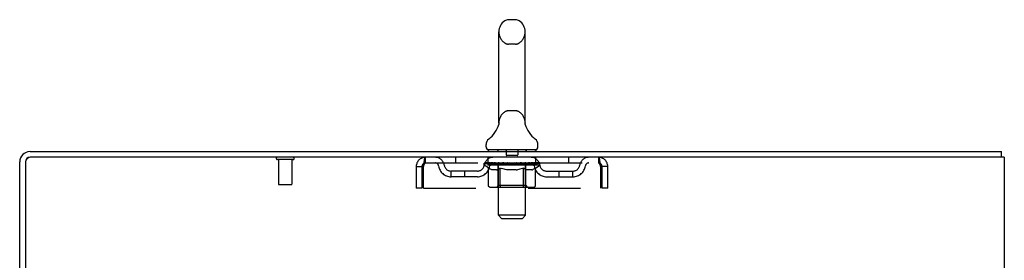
# Model space of a CAD drawing. Header units: inches. Extents: x 0 to 174, y 0 to 112.
# Tile 12 of 13: x 101.78 to 119.78, y 74.12 to 78.51. Entities that reach past the tile are written whole.
import ezdxf

# ---------------------------------------------------------------- set-up
doc = ezdxf.new("R2010")
doc.units = ezdxf.units.IN
doc.header["$LTSCALE"] = 9.560375
doc.header["$MEASUREMENT"] = 0
doc.linetypes.add('HIDDEN', pattern=[0.2, 0.1, -0.1])
doc.layers.get('0').update_dxf_attribs({"linetype": 'CONTINUOUS'})
doc.layers.add('DEFAULT_2', color=8, linetype='HIDDEN')

msp = doc.modelspace()

# ---------------------------------------------------------------- linework, layer by layer
at = {"color": 7, "linetype": 'Continuous'}
for p, q in [((110.839, 78.512), (110.711, 78.512)), ((110.534, 76.627), (110.534, 78.29)), ((111.017, 76.627), (111.017, 78.29)), ((110.528, 76.583), (110.528, 76.582)), ((110.532, 76.598), (110.531, 76.597)), ((110.531, 76.597), (110.531, 76.596)), ((110.531, 76.596), (110.531, 76.596)), ((110.533, 76.604), (110.532, 76.603)), ((110.533, 76.603), (110.532, 76.602)), ((110.532, 76.603), (110.532, 76.602)), ((110.532, 76.602), (110.532, 76.601)), ((110.532, 76.602), (110.532, 76.601)), ((110.532, 76.601), (110.532, 76.6)), ((110.532, 76.6), (110.532, 76.6)), ((110.532, 76.6), (110.532, 76.599)), ((110.532, 76.599), (110.532, 76.598)), ((110.532, 76.598), (110.532, 76.598)), ((110.534, 76.616), (110.533, 76.615)), ((110.534, 76.615), (110.533, 76.614)), ((110.533, 76.614), (110.533, 76.614)), ((110.533, 76.614), (110.533, 76.613)), ((110.533, 76.613), (110.533, 76.612)), ((110.533, 76.612), (110.533, 76.612)), ((110.533, 76.612), (110.533, 76.611)), ((110.533, 76.611), (110.533, 76.61)), ((110.533, 76.61), (110.533, 76.61)), ((110.533, 76.61), (110.533, 76.609)), ((110.533, 76.609), (110.533, 76.608)), ((110.533, 76.609), (110.533, 76.608)), ((110.533, 76.608), (110.533, 76.607)), ((110.533, 76.607), (110.533, 76.606)), ((110.533, 76.607), (110.533, 76.606)), ((110.533, 76.606), (110.533, 76.605)), ((110.533, 76.606), (110.533, 76.605)), ((110.533, 76.605), (110.533, 76.604)), ((110.533, 76.604), (110.533, 76.604)), ((110.534, 76.622), (110.534, 76.627)), ((110.534, 76.622), (110.534, 76.621)), ((110.534, 76.621), (110.534, 76.62)), ((110.534, 76.621), (110.534, 76.62)), ((110.534, 76.62), (110.534, 76.619)), ((110.534, 76.62), (110.534, 76.619)), ((110.534, 76.619), (110.534, 76.618)), ((110.534, 76.618), (110.534, 76.617)), ((110.534, 76.617), (110.534, 76.616)), ((110.534, 76.617), (110.534, 76.616)), ((111.017, 76.627), (111.016, 76.622)), ((111.016, 76.621), (111.016, 76.622)), ((111.016, 76.622), (111.016, 76.622)), ((111.017, 76.615), (111.016, 76.616)), ((111.017, 76.614), (111.017, 76.615)), ((111.017, 76.615), (111.017, 76.615)), ((111.017, 76.613), (111.017, 76.614)), ((111.017, 76.614), (111.017, 76.614)), ((111.017, 76.612), (111.017, 76.613)), ((111.017, 76.611), (111.017, 76.612)), ((111.017, 76.612), (111.017, 76.612)), ((111.017, 76.61), (111.017, 76.611)), ((111.017, 76.611), (111.017, 76.611)), ((111.017, 76.609), (111.017, 76.61)), ((111.017, 76.608), (111.017, 76.609)), ((111.017, 76.609), (111.017, 76.609)), ((111.017, 76.607), (111.017, 76.608)), ((111.017, 76.608), (111.017, 76.608)), ((111.017, 76.606), (111.017, 76.607)), ((111.017, 76.605), (111.017, 76.606)), ((111.017, 76.606), (111.017, 76.606)), ((111.017, 76.604), (111.017, 76.605)), ((111.018, 76.602), (111.017, 76.604)), ((111.018, 76.603), (111.017, 76.604)), ((111.018, 76.602), (111.018, 76.603)), ((111.018, 76.601), (111.018, 76.602)), ((111.018, 76.6), (111.018, 76.601)), ((111.018, 76.6), (111.018, 76.601)), ((111.018, 76.599), (111.018, 76.6)), ((111.018, 76.598), (111.018, 76.599)), ((111.018, 76.597), (111.018, 76.598)), ((111.019, 76.596), (111.018, 76.597)), ((111.019, 76.596), (111.019, 76.596)), ((111.022, 76.582), (111.022, 76.583)), ((110.3, 76.194), (110.3, 76.232)), ((111.25, 76.194), (111.25, 76.232)), ((110.338, 76.134), (110.338, 76.104)), ((111.213, 76.134), (110.338, 76.134)), ((111.213, 76.134), (111.213, 76.104)), ((119.723, 76), (119.723, 76.104))]:
    msp.add_line(p, q, dxfattribs=at)
at = {"color": 3, "linetype": 'Continuous'}
for p, q in [((101.964, 76.104), (119.723, 76.104)), ((119.775, 76), (101.969, 76)), ((119.775, 76), (119.775, 8.208)), ((101.775, 72.688), (101.775, 75.915)), ((101.879, 75.91), (101.879, 72.687))]:
    msp.add_line(p, q, dxfattribs=at)
at = {"color": 7, "linetype": 'Continuous'}
for points in [[(111.016, 76.617), (111.016, 76.617), (111.016, 76.618), (111.016, 76.619), (111.016, 76.619), (111.016, 76.62), (111.016, 76.621), (111.016, 76.621)], [(111.016, 76.618), (111.016, 76.619), (111.016, 76.619), (111.016, 76.62), (111.016, 76.621), (111.016, 76.621)], [(111.016, 76.616), (111.016, 76.617), (111.016, 76.617)]]:
    msp.add_lwpolyline(points, dxfattribs=at)
for centre, radius, start, end in [((110.775, 78.29), 0.241, 123.1848, 180), ((110.711, 78.387), 0.125, 90, 123.1848), ((110.839, 78.387), 0.125, 56.8152, 90), ((110.775, 78.29), 0.241, 0, 56.8152), ((110.051, 76.733), 0.5, 306.7414, 344.6791), ((111.499, 76.733), 0.5, 195.3209, 233.2586), ((110.425, 76.232), 0.125, 126.7414, 180), ((111.125, 76.232), 0.125, 0, 53.2586), ((110.36, 76.194), 0.06, 180, 270), ((111.19, 76.194), 0.06, 270, 360), ((101.964, 75.915), 0.085, 90, 180)]:
    msp.add_arc(centre, radius, start, end, dxfattribs=at)
at = {"color": 3, "linetype": 'Continuous'}
for centre, radius in [((101.964, 75.915), 0.189), ((101.969, 75.91), 0.09)]:
    msp.add_arc(centre, radius, 90, 180, dxfattribs=at)
at = {"layer": 'DEFAULT_2', "color": 8, "linetype": 'HIDDEN'}
for p, q in [((110.839, 78.067), (110.711, 78.067)), ((110.839, 76.849), (110.711, 76.849)), ((110.528, 76.583), (110.528, 76.583)), ((110.528, 76.582), (110.528, 76.582)), ((110.528, 76.582), (110.528, 76.582)), ((110.528, 76.582), (110.528, 76.582)), ((110.528, 76.582), (110.528, 76.582)), ((111.022, 76.582), (111.022, 76.582)), ((109.192, 75.896), (109.192, 76)), ((109.744, 76), (109.744, 75.896)), ((110.338, 75.896), (110.338, 76)), ((110.518, 76.134), (110.518, 76.104)), ((110.526, 74.944), (110.526, 76.104)), ((110.67, 76.124), (110.67, 76.044)), ((110.87, 76.034), (110.68, 76.034)), ((110.88, 76.124), (110.88, 76.044)), ((111.024, 74.944), (111.024, 76.104)), ((111.033, 76.134), (111.033, 76.104)), ((111.213, 75.896), (111.213, 76)), ((111.806, 76), (111.806, 75.896)), ((112.358, 76), (112.358, 75.896)), ((106.771, 75.957), (106.487, 75.957)), ((106.505, 75.957), (106.505, 75.51)), ((106.753, 75.957), (106.753, 75.51)), ((109.025, 75.833), (109.025, 75.438)), ((109.025, 75.833), (109.129, 75.833)), ((109.129, 75.833), (109.129, 75.438)), ((109.159, 75.438), (109.159, 75.833)), ((109.192, 75.896), (112.358, 75.896)), ((110.269, 75.859), (110.269, 75.891)), ((110.269, 75.891), (110.514, 75.891)), ((110.346, 75.805), (110.269, 75.859)), ((111.281, 75.859), (110.269, 75.859)), ((110.27, 75.891), (110.27, 75.895)), ((110.366, 75.894), (110.27, 75.895)), ((110.276, 75.891), (110.276, 75.896)), ((110.283, 75.888), (110.283, 75.891)), ((110.283, 75.888), (111.267, 75.888)), ((110.291, 75.888), (110.291, 75.891)), ((110.291, 75.888), (110.291, 75.891)), ((110.299, 75.891), (110.299, 75.896)), ((110.312, 75.888), (110.312, 75.891)), ((110.314, 75.888), (110.314, 75.891)), ((110.337, 75.891), (110.337, 75.896)), ((110.346, 75.48), (110.346, 75.805)), ((110.346, 75.805), (110.358, 75.797)), ((110.348, 75.888), (110.348, 75.891)), ((110.35, 75.888), (110.35, 75.891)), ((110.37, 75.79), (110.358, 75.797)), ((110.366, 75.891), (110.366, 75.894)), ((110.382, 75.783), (110.37, 75.79)), ((110.393, 75.778), (110.381, 75.783)), ((110.387, 75.891), (110.387, 75.896)), ((110.388, 75.888), (110.388, 75.891)), ((110.389, 75.888), (110.389, 75.891)), ((110.391, 75.888), (110.391, 75.891)), ((110.397, 75.888), (110.397, 75.891)), ((110.397, 75.888), (110.397, 75.891)), ((110.4, 75.888), (110.4, 75.891)), ((110.402, 75.888), (110.402, 75.892)), ((110.406, 75.888), (110.406, 75.891)), ((110.417, 75.888), (110.417, 75.891)), ((110.432, 75.888), (110.432, 75.893)), ((110.432, 75.888), (110.432, 75.891)), ((110.448, 75.888), (110.448, 75.891)), ((110.448, 75.888), (110.448, 75.891)), ((110.45, 75.891), (110.45, 75.896)), ((110.457, 75.888), (110.457, 75.891)), ((110.461, 75.888), (110.461, 75.891)), ((110.468, 75.888), (110.468, 75.891)), ((110.477, 75.888), (110.477, 75.894)), ((110.489, 75.888), (110.489, 75.891)), ((110.492, 75.888), (110.492, 75.891)), ((110.514, 75.888), (110.514, 75.891)), ((110.525, 75.783), (110.514, 75.778)), ((110.567, 75.891), (110.518, 75.891)), ((110.522, 75.891), (110.522, 75.896)), ((110.525, 75.482), (110.525, 75.857)), ((110.537, 75.789), (110.525, 75.783)), ((110.527, 75.888), (110.527, 75.891)), ((110.531, 75.888), (110.531, 75.891)), ((110.536, 75.888), (110.536, 75.895)), ((110.548, 75.797), (110.536, 75.789)), ((110.539, 75.888), (110.539, 75.891)), ((110.548, 75.888), (110.548, 75.891)), ((110.56, 75.804), (110.548, 75.796)), ((110.56, 75.48), (110.56, 75.804)), ((110.56, 75.804), (110.583, 75.797)), ((110.567, 75.888), (110.567, 75.891)), ((110.627, 75.891), (110.58, 75.891)), ((110.607, 75.79), (110.583, 75.797)), ((110.596, 75.888), (110.596, 75.891)), ((110.602, 75.891), (110.602, 75.896)), ((110.605, 75.888), (110.605, 75.891)), ((110.629, 75.783), (110.606, 75.79)), ((110.607, 75.888), (110.607, 75.896)), ((110.609, 75.888), (110.609, 75.891)), ((110.615, 75.888), (110.615, 75.891)), ((110.627, 75.888), (110.627, 75.891)), ((110.651, 75.778), (110.629, 75.783)), ((110.691, 75.891), (110.648, 75.891)), ((110.658, 75.888), (110.658, 75.891)), ((110.684, 75.891), (110.775, 75.896)), ((110.687, 75.891), (110.687, 75.896)), ((110.688, 75.896), (110.687, 75.896)), ((110.688, 75.891), (110.688, 75.896)), ((110.688, 75.888), (110.688, 75.891)), ((110.691, 75.888), (110.691, 75.891)), ((110.691, 75.888), (110.691, 75.891)), ((110.692, 75.888), (110.692, 75.891)), ((110.758, 75.891), (110.72, 75.891)), ((110.724, 75.888), (110.724, 75.891)), ((110.758, 75.888), (110.758, 75.891)), ((110.773, 75.891), (110.773, 75.891)), ((110.773, 75.888), (110.773, 75.891)), ((110.773, 75.888), (110.773, 75.891)), ((110.775, 75.891), (110.775, 75.896)), ((110.775, 75.896), (110.866, 75.891)), ((110.777, 75.888), (110.777, 75.891)), ((110.777, 75.888), (110.777, 75.891)), ((110.777, 75.891), (110.777, 75.891)), ((110.792, 75.888), (110.792, 75.891)), ((110.792, 75.891), (110.83, 75.891)), ((110.826, 75.888), (110.826, 75.891)), ((110.858, 75.888), (110.858, 75.891)), ((110.859, 75.888), (110.859, 75.891)), ((110.859, 75.888), (110.859, 75.891)), ((110.859, 75.891), (110.902, 75.891)), ((110.862, 75.891), (110.862, 75.896)), ((110.862, 75.896), (110.863, 75.896)), ((110.863, 75.891), (110.863, 75.896)), ((110.863, 75.888), (110.863, 75.891)), ((110.892, 75.888), (110.892, 75.891)), ((110.92, 75.783), (110.898, 75.778)), ((110.943, 75.789), (110.92, 75.783)), ((110.923, 75.888), (110.923, 75.891)), ((110.923, 75.891), (110.97, 75.891)), ((110.935, 75.888), (110.935, 75.891)), ((110.941, 75.888), (110.941, 75.891)), ((110.965, 75.796), (110.942, 75.789)), ((110.943, 75.888), (110.943, 75.896)), ((110.945, 75.888), (110.945, 75.891)), ((110.948, 75.891), (110.948, 75.896)), ((110.954, 75.888), (110.954, 75.891)), ((110.988, 75.804), (110.965, 75.796)), ((110.983, 75.888), (110.983, 75.891)), ((110.983, 75.891), (111.032, 75.891)), ((110.988, 75.48), (110.988, 75.804)), ((110.988, 75.804), (110.999, 75.796)), ((111.01, 75.789), (110.999, 75.796)), ((111.002, 75.888), (111.002, 75.891)), ((111.021, 75.783), (111.01, 75.789)), ((111.011, 75.888), (111.011, 75.891)), ((111.014, 75.888), (111.014, 75.895)), ((111.019, 75.888), (111.019, 75.891)), ((111.032, 75.778), (111.021, 75.783)), ((111.023, 75.888), (111.023, 75.891)), ((111.025, 75.482), (111.025, 75.857)), ((111.028, 75.891), (111.028, 75.896)), ((111.036, 75.888), (111.036, 75.891)), ((111.036, 75.891), (111.197, 75.891)), ((111.058, 75.888), (111.058, 75.891)), ((111.061, 75.888), (111.061, 75.891)), ((111.073, 75.888), (111.073, 75.894)), ((111.082, 75.888), (111.082, 75.891)), ((111.089, 75.888), (111.089, 75.891)), ((111.093, 75.888), (111.093, 75.891)), ((111.1, 75.891), (111.1, 75.896)), ((111.102, 75.888), (111.102, 75.891)), ((111.102, 75.888), (111.102, 75.891)), ((111.118, 75.888), (111.118, 75.893)), ((111.118, 75.888), (111.118, 75.891)), ((111.133, 75.888), (111.133, 75.891)), ((111.144, 75.888), (111.144, 75.891)), ((111.148, 75.888), (111.148, 75.892)), ((111.15, 75.888), (111.15, 75.891)), ((111.153, 75.888), (111.153, 75.891)), ((111.153, 75.888), (111.153, 75.891)), ((111.169, 75.783), (111.158, 75.778)), ((111.159, 75.888), (111.159, 75.891)), ((111.161, 75.888), (111.161, 75.891)), ((111.162, 75.888), (111.162, 75.891)), ((111.163, 75.891), (111.163, 75.896)), ((111.18, 75.789), (111.169, 75.783)), ((111.191, 75.796), (111.18, 75.789)), ((111.202, 75.803), (111.191, 75.796)), ((111.2, 75.888), (111.2, 75.891)), ((111.202, 75.888), (111.202, 75.891)), ((111.202, 75.803), (111.281, 75.859)), ((111.202, 75.48), (111.202, 75.803)), ((111.213, 75.891), (111.213, 75.896)), ((111.236, 75.888), (111.236, 75.891)), ((111.238, 75.888), (111.238, 75.891)), ((111.251, 75.891), (111.251, 75.896)), ((111.259, 75.888), (111.259, 75.891)), ((111.26, 75.888), (111.26, 75.891)), ((111.267, 75.888), (111.267, 75.891)), ((111.274, 75.891), (111.274, 75.896)), ((111.281, 75.859), (111.281, 75.896)), ((112.391, 75.833), (112.391, 75.438)), ((112.421, 75.438), (112.421, 75.833)), ((112.525, 75.833), (112.421, 75.833)), ((112.525, 75.438), (112.525, 75.833)), ((109.66, 75.645), (109.66, 75.749)), ((110.143, 75.749), (109.66, 75.749)), ((110.143, 75.645), (109.66, 75.645)), ((109.91, 75.645), (109.91, 75.749)), ((110.405, 75.773), (110.393, 75.778)), ((110.416, 75.77), (110.404, 75.773)), ((110.491, 75.77), (110.416, 75.77)), ((110.491, 75.77), (110.502, 75.773)), ((110.514, 75.778), (110.502, 75.773)), ((110.674, 75.773), (110.651, 75.778)), ((110.696, 75.77), (110.674, 75.774)), ((110.854, 75.77), (110.696, 75.77)), ((110.854, 75.77), (110.876, 75.773)), ((110.898, 75.778), (110.876, 75.773)), ((111.043, 75.773), (111.032, 75.778)), ((111.054, 75.77), (111.043, 75.774)), ((111.137, 75.77), (111.054, 75.77)), ((111.137, 75.77), (111.147, 75.774)), ((111.158, 75.778), (111.147, 75.773)), ((111.407, 75.749), (111.89, 75.749)), ((111.407, 75.645), (111.89, 75.645)), ((111.64, 75.645), (111.64, 75.749)), ((111.89, 75.645), (111.89, 75.749)), ((106.743, 75.5), (106.515, 75.5)), ((109.129, 75.438), (109.025, 75.438)), ((109.159, 75.438), (112.391, 75.438)), ((111.168, 75.45), (110.38, 75.45)), ((110.525, 75.482), (110.493, 75.45)), ((111.025, 75.482), (110.525, 75.482)), ((110.971, 75.45), (110.973, 75.45)), ((110.977, 75.452), (110.979, 75.454)), ((110.979, 75.454), (110.981, 75.455)), ((111.025, 75.482), (111.057, 75.45)), ((112.525, 75.438), (112.421, 75.438)), ((110.586, 74.884), (110.526, 74.944)), ((111.024, 74.944), (110.526, 74.944)), ((110.586, 74.884), (110.964, 74.884)), ((110.964, 74.884), (111.024, 74.944))]:
    msp.add_line(p, q, dxfattribs=at)
for points in [[(109.159, 75.833), (109.161, 75.852), (109.164, 75.87), (109.166, 75.888), (109.168, 75.906), (109.171, 75.922), (109.173, 75.937), (109.176, 75.951), (109.178, 75.964), (109.18, 75.975), (109.183, 75.984), (109.185, 75.991), (109.187, 75.996), (109.19, 75.999), (109.192, 76)], [(112.358, 76), (112.36, 75.999), (112.363, 75.996), (112.365, 75.991), (112.367, 75.984), (112.37, 75.975), (112.372, 75.964), (112.375, 75.951), (112.377, 75.937), (112.379, 75.922), (112.382, 75.906), (112.384, 75.888), (112.386, 75.87), (112.389, 75.852), (112.391, 75.833)], [(109.159, 75.833), (109.161, 75.84), (109.164, 75.847), (109.166, 75.854), (109.168, 75.861), (109.171, 75.867), (109.173, 75.873), (109.176, 75.878), (109.178, 75.883), (109.18, 75.887), (109.183, 75.89), (109.185, 75.893), (109.187, 75.895), (109.19, 75.896), (109.192, 75.896)], [(112.358, 75.896), (112.36, 75.896), (112.363, 75.895), (112.365, 75.893), (112.367, 75.89), (112.37, 75.887), (112.372, 75.883), (112.375, 75.878), (112.377, 75.873), (112.379, 75.867), (112.382, 75.861), (112.384, 75.854), (112.386, 75.847), (112.389, 75.84), (112.391, 75.833)], [(110.38, 75.45), (110.376, 75.45), (110.372, 75.451), (110.368, 75.452), (110.364, 75.454), (110.361, 75.455), (110.357, 75.458), (110.354, 75.461), (110.351, 75.464), (110.349, 75.467), (110.348, 75.471), (110.347, 75.475), (110.346, 75.48)], [(110.577, 75.45), (110.575, 75.45), (110.573, 75.451), (110.571, 75.452), (110.569, 75.454), (110.567, 75.455), (110.566, 75.458), (110.564, 75.461), (110.563, 75.464), (110.562, 75.467), (110.561, 75.471), (110.56, 75.475), (110.56, 75.48)], [(110.973, 75.45), (110.975, 75.451), (110.977, 75.452)], [(110.981, 75.455), (110.982, 75.458), (110.984, 75.461), (110.985, 75.464), (110.986, 75.467)], [(110.982, 75.458), (110.984, 75.461), (110.985, 75.464)], [(110.986, 75.467), (110.987, 75.471), (110.988, 75.475), (110.988, 75.48)], [(110.987, 75.471), (110.988, 75.475), (110.988, 75.48)], [(111.168, 75.45), (111.172, 75.45), (111.176, 75.451), (111.18, 75.452), (111.184, 75.454), (111.187, 75.455), (111.191, 75.458), (111.194, 75.461), (111.197, 75.464), (111.199, 75.467), (111.2, 75.471), (111.201, 75.475), (111.202, 75.48)]]:
    msp.add_lwpolyline(points, dxfattribs=at)
for centre, radius, start, end in [((110.775, 78.29), 0.241, 180, 236.8152), ((110.775, 78.29), 0.241, 303.1848, 360), ((110.711, 78.192), 0.125, 236.8152, 270), ((110.839, 78.192), 0.125, 270, 303.1848), ((110.775, 76.627), 0.241, 123.1848, 180), ((110.711, 76.724), 0.125, 90, 123.1848), ((110.839, 76.724), 0.125, 56.8152, 90), ((110.775, 76.627), 0.241, 0, 56.8152), ((106.487, 75.979), 0.0215, 90, 270), ((106.771, 75.979), 0.0215, 270, 90), ((109.192, 75.833), 0.167, 90, 180), ((109.371, 75.833), 0.167, 8.0716, 90), ((110.433, 75.833), 0.167, 90, 171.9284), ((110.496, 76.104), 0.03, 0, 90), ((110.66, 76.124), 0.01, 0, 90), ((110.68, 76.044), 0.01, 180, 270), ((110.87, 76.044), 0.01, 270, 360), ((110.89, 76.124), 0.01, 90, 180), ((111.054, 76.104), 0.03, 90, 180), ((111.118, 75.833), 0.167, 8.0716, 90), ((112.179, 75.833), 0.167, 90, 171.9284), ((112.358, 75.833), 0.167, 0, 90), ((109.192, 75.833), 0.063, 90, 180), ((109.372, 75.834), 0.0625, 7.9863, 90), ((109.66, 75.874), 0.229, 187.9863, 270), ((109.66, 75.874), 0.125, 188.0716, 270), ((110.143, 75.874), 0.125, 270, 351.9284), ((110.143, 75.874), 0.229, 270, 352.0137), ((110.432, 75.834), 0.0625, 90, 172.0137), ((110.493, 75.857), 0.0318, 0, 90), ((111.057, 75.857), 0.0318, 90, 180), ((111.118, 75.834), 0.0625, 7.9863, 90), ((111.407, 75.874), 0.229, 187.9863, 270), ((111.407, 75.874), 0.125, 188.0716, 270), ((111.89, 75.874), 0.125, 270, 351.9284), ((111.89, 75.874), 0.229, 270, 352.0137), ((112.178, 75.834), 0.0625, 90, 172.0137), ((112.358, 75.833), 0.063, 0, 90), ((106.515, 75.51), 0.01, 180, 270), ((106.743, 75.51), 0.01, 270, 360)]:
    msp.add_arc(centre, radius, start, end, dxfattribs=at)
for centre, major_axis, ratio, start_param, end_param in [((110.775, 75.896), (0.506, 0.005), 0.05963, 9.249616, 9.431313), ((110.775, 75.896), (0.506, 0), 0.060556, -3.083241, -2.96706), ((110.234, 75.887), (0.158, 0.002), 0.05963, 0.25549, 1.295341), ((110.775, 75.896), (0.506, 0.011), 0.05688, 2.791345, 2.965878), ((110.288, 75.887), (0.158, -0.002), 0.05963, 0.605815, 1.645666), ((110.775, 75.896), (0.506, -0.005), 0.05963, -2.96643, -2.791898), ((110.234, 75.881), (0.158, 0.003), 0.05688, 1.20151, 1.294789), ((110.288, 75.881), (0.158, 0), 0.060556, 1.551758, 1.645036), ((110.253, 75.881), (0.158, 0.002), 0.05963, 1.170259, 1.376596), ((110.289, 75.883), (0.131, 0.001), 0.05963, 1.065228, 1.614276), ((110.32, 75.883), (0.131, 0), 0.060556, 1.240391, 1.789438), ((110.273, 75.883), (0.131, 0.003), 0.05688, 0.890143, 1.43919), ((110.231, 75.887), (0.158, 0.003), 0.05688, 0.080405, 1.120256), ((110.775, 75.896), (0.506, 0.015), 0.052395, 2.616403, 2.790936), ((110.338, 75.887), (0.158, -0.003), 0.05688, 0.7809, 1.820751), ((110.775, 75.896), (0.506, -0.011), 0.05688, -2.791345, -2.616812), ((110.231, 75.881), (0.158, 0.005), 0.052395, 1.026568, 1.119847), ((110.338, 75.881), (0.158, -0.002), 0.05963, 1.72692, 1.820198), ((110.273, 75.883), (0.131, 0.004), 0.052395, 0.715201, 1.264248), ((110.364, 75.883), (0.131, -0.001), 0.05963, 1.415553, 1.9646), ((110.775, 75.896), (0.506, 0.02), 0.046319, 2.441654, 2.616187), ((110.402, 75.887), (0.158, -0.005), 0.052395, 0.955842, 1.995693), ((110.244, 75.887), (0.158, 0.005), 0.052395, -0.094537, 0.945314), ((110.775, 75.896), (0.506, -0.015), 0.052395, -2.616403, -2.44187), ((110.244, 75.881), (0.158, 0.006), 0.046319, 0.851819, 0.945098), ((110.402, 75.881), (0.158, -0.003), 0.05688, 1.902006, 1.995284), ((110.288, 75.883), (0.131, 0.005), 0.046319, 0.540452, 1.089499), ((110.421, 75.883), (0.131, -0.003), 0.05688, 1.590638, 2.139686), ((110.253, 75.887), (0.158, 0), 0.060556, 0.430652, 0.777569), ((110.775, 75.896), (0.506, 0.024), 0.038841, 2.267123, 2.441656), ((110.476, 75.887), (0.158, -0.006), 0.046319, 1.130591, 2.170442), ((110.274, 75.887), (0.158, 0.006), 0.046319, -0.269286, 0.770565), ((110.775, 75.896), (0.506, -0.02), 0.046319, -2.441654, -2.267121), ((110.274, 75.881), (0.158, 0.007), 0.038841, 0.677289, 0.770567), ((110.476, 75.881), (0.158, -0.005), 0.052395, 2.076947, 2.170226), ((110.317, 75.883), (0.131, 0.006), 0.038841, 0.365921, 0.914969), ((110.489, 75.883), (0.131, -0.004), 0.052395, 1.76558, 2.314627), ((110.775, 75.896), (0.506, 0.027), 0.030195, 2.09281, 2.267343), ((110.56, 75.887), (0.158, -0.007), 0.038841, 1.305122, 2.344973), ((110.319, 75.887), (0.158, 0.007), 0.038841, -0.443817, 0.596034), ((110.775, 75.896), (0.506, -0.024), 0.038841, -2.267123, -2.092591), ((110.319, 75.881), (0.158, 0.008), 0.030195, 0.502975, 0.596254), ((110.56, 75.881), (0.158, -0.006), 0.046319, 2.251696, 2.344975), ((110.361, 75.883), (0.131, 0.007), 0.030195, 0.191608, 0.740655), ((110.565, 75.883), (0.131, -0.005), 0.046319, 1.940329, 2.489376), ((110.378, 75.887), (0.158, 0.008), 0.030195, -0.61813, 0.421721), ((110.775, 75.896), (0.506, 0.029), 0.020645, 1.918687, 2.09322), ((110.65, 75.887), (0.158, -0.008), 0.030195, 1.479435, 2.519286), ((110.775, 75.896), (0.506, -0.027), 0.030195, -2.09281, -1.918277), ((110.378, 75.881), (0.158, 0.009), 0.020645, 0.328852, 0.422131), ((110.65, 75.881), (0.158, -0.007), 0.038841, 2.426227, 2.519505), ((110.417, 75.883), (0.131, 0.007), 0.020645, 0.017485, 0.566532), ((110.648, 75.883), (0.131, -0.006), 0.038841, 2.11486, 2.663907), ((110.448, 75.887), (0.158, 0.009), 0.020645, -0.792253, 0.247598), ((110.775, 75.896), (0.506, 0.03), 0.010478, 1.744704, 1.919237), ((110.745, 75.887), (0.158, -0.009), 0.020645, 1.653558, 2.693409), ((110.775, 75.896), (0.506, -0.029), 0.020645, -1.918687, -1.744154), ((110.448, 75.881), (0.158, 0.009), 0.010478, 0.154869, 0.248148), ((110.745, 75.881), (0.158, -0.008), 0.030195, 2.60054, 2.693819), ((110.484, 75.883), (0.131, 0.008), 0.010478, 6.126688, 6.675735), ((110.734, 75.883), (0.131, -0.007), 0.030195, 2.289173, 2.83822), ((110.529, 75.887), (0.158, 0.009), 0.010478, -0.966236, -0.000846), ((110.84, 75.887), (0.158, -0.009), 0.010478, 1.827541, 2.867392), ((110.775, 75.896), (0.506, -0.03), 0.010478, -1.744704, -1.570171), ((110.84, 75.881), (0.158, -0.009), 0.020645, 2.774664, 2.867942), ((110.822, 75.883), (0.131, -0.007), 0.020645, 2.463296, 3.012344), ((110.71, 75.887), (0.158, 0.009), 0.010478, 0.274201, 1.314052), ((110.642, 75.883), (0.131, 0.008), 0.010478, -0.000483, 0.504314), ((110.617, 75.881), (0.158, 0.009), 0.010478, 0.099668, 0.192946), ((110.775, 75.896), (0.506, 0.03), 0.010478, -1.571421, -1.396888), ((110.933, 75.881), (0.158, -0.009), 0.010478, 2.948646, 3.041925), ((110.908, 75.883), (0.131, -0.008), 0.010478, 2.637279, 3.142076), ((110.805, 75.887), (0.158, 0.009), 0.020645, 0.448184, 1.488034), ((110.728, 75.883), (0.131, 0.007), 0.020645, 0.129249, 0.678296), ((110.71, 75.881), (0.158, 0.009), 0.020645, 0.273651, 0.366929), ((111.021, 75.887), (0.158, -0.009), 0.010478, -3.140747, -2.175357), ((110.775, 75.896), (0.506, 0.029), 0.020645, -1.397439, -1.222906), ((110.775, 75.896), (0.506, -0.03), 0.010478, 1.222355, 1.396888), ((110.9, 75.887), (0.158, 0.008), 0.030195, 0.622307, 1.662158), ((110.816, 75.883), (0.131, 0.007), 0.030195, 0.303372, 0.852419), ((111.066, 75.883), (0.131, -0.008), 0.010478, 2.749043, 3.29809), ((111.102, 75.887), (0.158, -0.009), 0.020645, 2.893995, 3.933846), ((110.805, 75.881), (0.158, 0.008), 0.030195, 0.447774, 0.541052), ((111.102, 75.881), (0.158, -0.009), 0.010478, 2.893445, 2.986723), ((110.775, 75.896), (0.506, 0.027), 0.030195, -1.223315, -1.048783), ((110.775, 75.896), (0.506, -0.029), 0.020645, 1.048373, 1.222906), ((110.99, 75.887), (0.158, 0.007), 0.038841, 0.79662, 1.836471), ((110.902, 75.883), (0.131, 0.006), 0.038841, 0.477686, 1.026733), ((111.133, 75.883), (0.131, -0.007), 0.020645, 2.57506, 3.124108), ((111.173, 75.887), (0.158, -0.008), 0.030195, 2.719872, 3.759723), ((111.074, 75.887), (0.158, 0.006), 0.046319, 0.971151, 2.011002), ((110.9, 75.881), (0.158, 0.007), 0.038841, 0.622087, 0.715366), ((111.173, 75.881), (0.158, -0.009), 0.020645, 2.719462, 2.812741), ((110.775, 75.896), (0.506, 0.024), 0.038841, -1.049002, -0.874469), ((110.775, 75.896), (0.506, -0.027), 0.030195, 0.87425, 1.048783), ((110.985, 75.883), (0.131, 0.005), 0.046319, 0.652216, 1.201263), ((111.148, 75.887), (0.158, 0.005), 0.052395, 1.1459, 2.185751), ((111.189, 75.883), (0.131, -0.007), 0.030195, 2.400937, 2.949985), ((111.231, 75.887), (0.158, -0.007), 0.038841, 2.545558, 3.585409), ((111.061, 75.883), (0.131, 0.004), 0.052395, 0.826965, 1.376012), ((110.99, 75.881), (0.158, 0.006), 0.046319, 0.796618, 0.889896), ((111.231, 75.881), (0.158, -0.008), 0.030195, 2.545339, 2.638617), ((111.212, 75.887), (0.158, 0.003), 0.05688, 1.320842, 2.360692), ((110.775, 75.896), (0.506, 0.02), 0.046319, -0.874471, -0.699939), ((110.775, 75.896), (0.506, -0.024), 0.038841, 0.699936, 0.874469), ((111.276, 75.887), (0.158, -0.006), 0.046319, 2.371028, 3.410879), ((111.233, 75.883), (0.131, -0.006), 0.038841, 2.226624, 2.775671), ((111.129, 75.883), (0.131, 0.003), 0.05688, 1.001907, 1.550954), ((111.262, 75.887), (0.158, 0.002), 0.05963, 1.495927, 2.535778), ((111.306, 75.887), (0.158, -0.005), 0.052395, 2.196279, 3.23613), ((111.074, 75.881), (0.158, 0.005), 0.052395, 0.971367, 1.064645), ((111.262, 75.883), (0.131, -0.005), 0.046319, 2.052093, 2.601141), ((111.297, 75.887), (0.158, 0), 0.060556, 1.671089, 2.71094), ((111.276, 75.881), (0.158, -0.007), 0.038841, 2.371026, 2.464304), ((111.319, 75.887), (0.158, -0.003), 0.05688, 2.021337, 3.061188), ((110.775, 75.896), (0.506, 0.015), 0.052395, -0.699723, -0.52519), ((110.775, 75.896), (0.506, -0.02), 0.046319, 0.525406, 0.699939), ((111.317, 75.887), (0.158, -0.002), 0.05963, 1.846251, 2.886102), ((111.186, 75.883), (0.131, 0.001), 0.05963, 1.176993, 1.72604), ((111.277, 75.883), (0.131, -0.004), 0.052395, 1.877344, 2.426392), ((111.23, 75.883), (0.131, 0), 0.060556, 1.352155, 1.901202), ((111.277, 75.883), (0.131, -0.003), 0.05688, 1.702402, 2.25145), ((111.261, 75.883), (0.131, -0.001), 0.05963, 1.527317, 2.076364), ((111.148, 75.881), (0.158, 0.003), 0.05688, 1.146309, 1.239587), ((111.306, 75.881), (0.158, -0.006), 0.046319, 2.196495, 2.289773), ((110.775, 75.896), (0.506, 0.011), 0.05688, -0.524781, -0.350248), ((110.775, 75.896), (0.506, -0.015), 0.052395, 0.350657, 0.52519), ((111.212, 75.881), (0.158, 0.002), 0.05963, 1.321394, 1.414673), ((111.319, 75.881), (0.158, -0.005), 0.052395, 2.021746, 2.115024), ((110.775, 75.896), (0.506, 0.005), 0.05963, -0.349695, -0.175162), ((110.775, 75.896), (0.506, -0.011), 0.05688, 0.175715, 0.350248), ((111.262, 75.881), (0.158, 0), 0.060556, 1.496556, 1.589835), ((111.317, 75.881), (0.158, -0.003), 0.05688, 1.846804, 1.940083), ((111.297, 75.881), (0.158, -0.002), 0.05963, 1.671719, 1.764997), ((110.775, 75.896), (0.506, 0), 0.060556, -0.174533, 0), ((110.775, 75.896), (0.506, -0.005), 0.05963, 0.000629, 0.175162)]:
    msp.add_ellipse(centre, major_axis=major_axis, ratio=ratio, start_param=start_param, end_param=end_param, dxfattribs=at)

doc.saveas('drawing.dxf')
